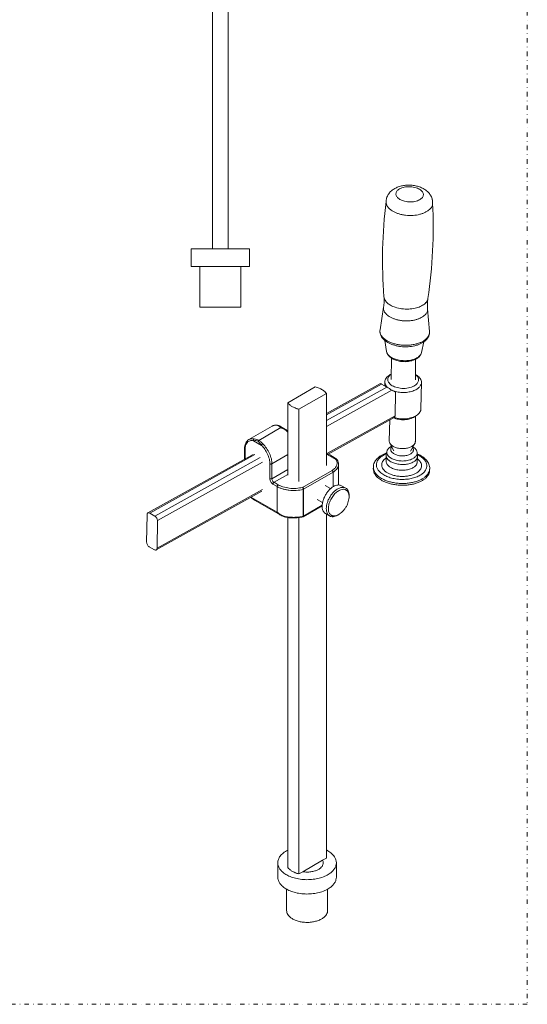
# Model space of a CAD drawing. Header units: millimetres. Extents: x -48 to 1376, y -71 to 1988.
# Tile 3 of 10: x 1029 to 1376, y -71 to 602. Entities that reach past the tile are written whole.
import ezdxf

# ---------------------------------------------------------------- set-up
doc = ezdxf.new("R2010")
doc.units = ezdxf.units.MM
doc.header["$MEASUREMENT"] = 0
doc.linetypes.add('DASHEDDOT', pattern=[9.2, 3, -3, 0.2, -3])
for name, color, linetype, true_color in [('Default', 7, 'Continuous', 0xffffff), ('sichtbar', 7, 'Continuous', 0xffffff), ('Tangente', 7, 'Continuous', 0xffffff)]:
    doc.layers.add(name, color=color, linetype=linetype, true_color=true_color)

msp = doc.modelspace()

# ---------------------------------------------------------------- linework, layer by layer
at = {"layer": 'Default', "color": 7, "linetype": 'DASHEDDOT', "lineweight": 5, "true_color": 0xffffff}
msp.add_line((1375.63, 1987.57), (1375.63, -71.22), dxfattribs=at)
at = {"layer": 'Default', "color": 3, "linetype": 'DASHEDDOT', "lineweight": 5, "true_color": 0x00ff00}
msp.add_line((1375.63, -71.22), (-48.22, -71.22), dxfattribs=at)
at = {"layer": 'sichtbar', "color": 1, "linetype": 'Continuous', "lineweight": 5, "true_color": 0xff0000}
for p, q in [((1160.63, 445.19), (1160.63, 749.19)), ((1171.37, 445.19), (1171.37, 749.19)), ((1146, 445.19), (1146, 433.19)), ((1146, 445.19), (1186, 445.19)), ((1186, 445.19), (1186, 433.19)), ((1146, 433.19), (1186, 433.19)), ((1152, 433.19), (1152, 405.19)), ((1180, 433.19), (1180, 405.19)), ((1152, 405.19), (1180, 405.19)), ((1275.05, 389.85), (1277.47, 405.33)), ((1308.82, 388.64), (1307.51, 404.25)), ((1278.39, 382.49), (1279.49, 375.09)), ((1304.96, 381.54), (1303.33, 374.24)), ((1282.55, 355.91), (1282.95, 370.37)), ((1299.28, 355.66), (1299.31, 369.66)), ((1281.95, 359.16), (1282.66, 359.56)), ((1299.9, 358.89), (1299.29, 359.26)), ((1230.86, 350.74), (1212.1, 339.91)), ((1275.38, 353.14), (1238.44, 332.56)), ((1279.65, 350.69), (1276.12, 352.73)), ((1278.34, 354.26), (1278.31, 351.46)), ((1303.36, 353.88), (1303.01, 335.8)), ((1219.68, 335.52), (1238.44, 346.36)), ((1238.44, 296.96), (1238.44, 346.36)), ((1285.59, 347.09), (1283.16, 348.59)), ((1285.35, 331.12), (1285.59, 347.09)), ((1212.1, 290.51), (1212.1, 339.91)), ((1219.68, 286.13), (1219.68, 335.52)), ((1239.68, 304.82), (1284.8, 329.96)), ((1299.97, 331.28), (1298.48, 330.33)), ((1299.18, 313.58), (1299.22, 330.81)), ((1185.53, 314.81), (1201.44, 324)), ((1210.1, 321.97), (1206.37, 324.12)), ((1281.39, 313.85), (1281.79, 328.28)), ((1212.1, 320.41), (1212.07, 320.44)), ((1281.75, 312.34), (1284.42, 307.17)), ((1298.78, 312.08), (1295.9, 306.89)), ((1188.32, 304.63), (1116.5, 264.61)), ((1182.55, 308.45), (1182.55, 301.41)), ((1244.42, 302.15), (1240.69, 304.31)), ((1279.28, 303.95), (1279.26, 299.96)), ((1279.33, 304.52), (1279.72, 306.7)), ((1300.65, 303.89), (1300.39, 306.09)), ((1300.67, 303.32), (1300.46, 299.33)), ((1246.78, 283.77), (1246.78, 297.83)), ((1270.49, 296.09), (1270.46, 294.85)), ((1308.98, 294.95), (1308.94, 293.71)), ((1241.3, 281.24), (1237.57, 283.4)), ((1248.81, 283.26), (1251.64, 281.62)), ((1122.19, 239.36), (1194.34, 279.55)), ((1253.91, 275.77), (1253.91, 276.59)), ((1207.26, 263.04), (1189.25, 273.43)), ((1235.54, 269.52), (1222.67, 262.09)), ((1235.8, 271.72), (1232.07, 273.87)), ((1115.95, 263.45), (1115.67, 244.6)), ((1121.29, 262.45), (1117.75, 264.49)), ((1237.81, 264.21), (1240.64, 262.58)), ((1238.44, 28.74), (1238.44, 263.85)), ((1246.14, 263.12), (1246.85, 263.53)), ((1123.02, 259.37), (1122.74, 240.52)), ((1212.1, 22.29), (1212.1, 261.51)), ((1219.68, 17.91), (1219.68, 261.45)), ((1120.94, 239.48), (1117.41, 241.52)), ((1222.27, 19.4), (1235.85, 27.24)), ((1235.85, 27.24), (1238.44, 28.74)), ((1205.27, 25.51), (1205.27, 15.71)), ((1245.27, 25.51), (1245.27, 15.71)), ((1219.68, 17.91), (1222.27, 19.4)), ((1211.27, 7.47), (1211.27, -7.15)), ((1239.27, 7.47), (1239.27, -7.15))]:
    msp.add_line(p, q, dxfattribs=at)
for centre, radius, start, end in [((1291.51, 474.84), 13.21, 121.94716, 134.2114), ((1292.46, 473.31), 15.01, 111.94365, 121.94716), ((1294, 469.5), 19.13, 103.08346, 111.94365), ((1294.45, 467.54), 21.14, 95.31922, 103.08346), ((1294.66, 465.28), 23.4, 87.94098, 95.31922), ((1294.66, 465.28), 23.41, 80.56389, 87.94098), ((1295.04, 467.52), 21.14, 72.79999, 80.56389), ((1295.63, 469.44), 19.12, 63.9403, 72.79999), ((1297.43, 473.13), 15.02, 53.94166, 63.9403), ((1298.51, 474.6), 13.2, 41.6731, 53.94166), ((1288.63, 477.15), 9.45, 163.43345, 179.55656), ((1289.22, 476.97), 10.07, 147.81287, 163.43345), ((1289.79, 476.61), 10.75, 134.2114, 147.81287), ((1300.34, 476.23), 10.75, 28.07172, 41.6731), ((1300.94, 476.55), 10.07, 12.45093, 28.07172), ((1301.54, 476.68), 9.46, 356.3302, 12.45093), ((1608.49, 437.65), 331.72, 173.09282, 178.73989), ((1284.09, 477.18), 4.91, 179.55691, 198.6972), ((1285.71, 477.73), 6.63, 198.6972, 215.15163), ((1287.25, 478.81), 8.51, 215.15163, 229.10908), ((1290.81, 482.93), 13.95, 229.10908, 240.00024), ((1302.01, 479.38), 10.03, 304.08055, 313.08141), ((1303.09, 478.22), 8.45, 313.08141, 322.17771), ((1304.78, 476.91), 6.31, 322.17771, 332.70428), ((1305.41, 476.58), 5.59, 332.70428, 344.11302), ((1306.1, 476.39), 4.88, 344.11302, 356.32718), ((979.66, 460.25), 331.72, 357.14421, 2.79129), ((1292.28, 485.46), 16.88, 240.00024, 246.41616), ((1294.19, 489.83), 21.65, 246.41616, 252.08022), ((1294.91, 492.08), 24.01, 252.08022, 257.87172), ((1295.68, 495.67), 27.68, 257.87172, 263.26486), ((1295.85, 497.07), 29.09, 263.26486, 273.40224), ((1296.09, 492.95), 24.96, 273.40224, 284.34916), ((1297, 489.41), 21.31, 284.34916, 290.04496), ((1298.63, 484.93), 16.54, 290.04496, 296.50948), ((1299.69, 482.8), 14.16, 296.50948, 304.08055), ((1607.96, 437.66), 331.19, 178.73989, 184.3915), ((980.2, 460.22), 331.19, 351.4926, 357.14421), ((1247.7, 409.99), 30.13, 357.74145, 4.39368), ((1337.54, 406.77), 30.13, 171.49042, 178.14264), ((1247.73, 409.99), 30.11, 351.08651, 357.74145), ((1337.51, 406.77), 30.11, 178.14264, 184.79759), ((1281.46, 388.85), 6.49, 171.08672, 192.702), ((1282.7, 389.13), 7.77, 192.702, 212.44204), ((1284.19, 390.08), 9.53, 212.44204, 227.7568), ((1299.63, 389.61), 9.65, 313.56254, 325.02268), ((1301.41, 388.37), 7.48, 325.02268, 338.0455), ((1301.96, 388.15), 6.89, 338.0455, 351.24428), ((1302.3, 388.09), 6.54, 351.24428, 4.79699), ((1287.77, 394.02), 14.86, 227.7568, 240.00919), ((1289.29, 396.65), 17.89, 240.00914, 246.47207), ((1291.09, 400.77), 22.39, 246.47207, 252.24859), ((1291.75, 402.86), 24.58, 252.24859, 257.78246), ((1292.46, 406.11), 27.91, 257.78246, 262.97538), ((1292.63, 407.48), 29.29, 262.97538, 273.02507), ((1292.82, 403.9), 25.71, 273.02507, 283.75372), ((1293.62, 400.62), 22.33, 283.75372, 289.54357), ((1295.14, 396.35), 17.8, 289.54357, 296.02954), ((1296.19, 394.2), 15.41, 296.02954, 304.12276), ((1298.47, 390.83), 11.33, 304.12276, 313.56254), ((1284.74, 375.88), 5.31, 188.49677, 204.4859), ((1285.9, 376.41), 6.59, 204.4859, 218.83407), ((1286.82, 377.14), 7.76, 218.83407, 230.31273), ((1288.79, 379.52), 10.85, 230.31273, 240.0175), ((1294.45, 379.12), 10.65, 291.19152, 304.84373), ((1295.53, 377.57), 8.75, 304.84373, 313.53123), ((1296.88, 376.15), 6.8, 313.53123, 323.3928), ((1297.43, 375.73), 6.1, 323.3928, 334.96066), ((1298.17, 375.39), 5.29, 334.96066, 347.3874), ((1290.06, 381.73), 13.4, 240.02209, 251.7097), ((1291.7, 386.69), 18.63, 251.7097, 261.61791), ((1291.92, 388.15), 20.11, 261.61791, 270.75781), ((1291.93, 386.91), 18.86, 270.75781, 280.19467), ((1292.37, 384.47), 16.38, 280.19467, 291.19152), ((1283.42, 353.86), 5.13, 145.33345, 161.31676), ((1284.46, 353.14), 6.41, 130.85082, 145.33345), ((1287.01, 350.19), 10.3, 119.44072, 130.85082), ((1284.32, 355.69), 3.96, 150.41687, 166.72712), ((1285.03, 355.28), 4.78, 136.4374, 150.41687), ((1286.85, 353.55), 7.29, 125.12672, 136.4374), ((1294.92, 353.53), 7.16, 41.55842, 52.38184), ((1294.56, 350.07), 10.31, 47.47435, 58.84218), ((1296.69, 355.1), 4.8, 28.32831, 41.55842), ((1297.37, 355.47), 4.02, 13.20813, 28.32831), ((1297.19, 352.94), 6.42, 33.0568, 47.47435), ((1226.12, 331.4), 19.91, 68.14182, 76.24256), ((1275.39, 353.12), 0.019, 61.19646, 118.34539), ((1256.22, 318.26), 39.81, 60.00024, 61.19646), ((1282.37, 354.22), 4.03, 161.31676, 179.3639), ((1282.37, 354.22), 4.03, 179.3639, 194.46116), ((1283.14, 354.41), 4.82, 194.46116, 208.26616), ((1283.87, 354.81), 5.66, 208.26616, 220.27568), ((1285.73, 356.38), 8.1, 220.27568, 230.30877), ((1212.16, 233.78), 134.99, 59.1339, 60.00024), ((1283.72, 355.83), 3.35, 166.72712, 184.4802), ((1283.86, 355.84), 3.49, 184.4802, 201.77229), ((1284.95, 356.27), 4.66, 201.77229, 216.71206), ((1285.88, 356.97), 5.82, 216.71206, 229.64393), ((1287.98, 359.44), 9.07, 229.64393, 240.00024), ((1288.99, 361.18), 11.08, 240.00024, 248.52914), ((1290.42, 364.81), 14.98, 248.52914, 255.86298), ((1290.84, 366.51), 16.73, 255.86298, 263.29477), ((1291.39, 365.66), 15.87, 277.42866, 285.05121), ((1291.9, 363.73), 13.88, 285.05121, 293.20086), ((1293.55, 359.9), 9.71, 293.20086, 302.94948), ((1294.55, 358.35), 7.86, 302.94948, 313.11678), ((1296.33, 356.45), 5.26, 313.11678, 325.56233), ((1296, 356.2), 8.1, 300.82639, 317.2236), ((1297.1, 355.93), 4.33, 325.56233, 340.19528), ((1297.95, 355.62), 3.42, 340.19528, 356.67037), ((1298.01, 355.62), 3.36, 356.67037, 13.20813), ((1297.62, 354.7), 5.89, 317.2236, 336.11049), ((1298.26, 353.64), 5.14, 17.0298, 33.0568), ((1299.3, 353.96), 4.06, 336.11049, 358.919), ((1299.32, 353.96), 4.03, 358.919, 17.0298), ((1228.2, 336.57), 14.33, 58.59124, 68.14182), ((1229.56, 338.81), 11.71, 48.56285, 58.59124), ((1232.13, 341.72), 7.83, 36.29029, 48.56285), ((1212.12, 233.71), 135.07, 58.26783, 59.1339), ((1289.93, 363.59), 16.48, 246.20983, 257.69403), ((1291.06, 368.77), 21.78, 257.69403, 267.67984), ((1291.06, 368.35), 18.58, 263.29477, 270.3461), ((1291.08, 369.19), 22.2, 267.67984, 277.56078), ((1291.06, 368.15), 18.38, 270.3461, 277.42866), ((1291.63, 365.03), 18, 277.56078, 288.53565), ((1292.78, 361.59), 14.38, 288.53565, 300.82639), ((1218.41, 344.54), 7.83, 216.29812, 228.56958), ((1220.98, 347.45), 11.71, 228.56958, 238.59705), ((1222.34, 349.69), 14.34, 238.59705, 248.1464), ((1224.42, 354.87), 19.91, 248.1464, 256.24635), ((1290.47, 348.19), 19.23, 252.32143, 264.33989), ((1284.36, 330.74), 0.894, 299.12608, 334.6573), ((1283.5, 331.15), 1.85, 334.6573, 359.14145), ((1291.52, 346.45), 17.44, 281.34914, 287.64989), ((1292.13, 344.54), 15.43, 287.64989, 294.61952), ((1293.25, 338.46), 9.67, 293.807, 302.74712), ((1293.83, 340.83), 11.35, 294.61952, 302.74712), ((1294.92, 339.13), 9.33, 302.74712, 313.40904), ((1297.13, 336.8), 6.12, 313.40904, 326.58385), ((1298.05, 336.19), 5.02, 326.58385, 341.84424), ((1299, 335.88), 4.01, 341.84424, 358.919), ((1203.95, 319.66), 5.01, 102.05311, 119.99681), ((1204.18, 318.6), 6.09, 85.78867, 102.05311), ((1204.35, 320.9), 3.79, 72.36782, 85.78729), ((1204.14, 320.27), 4.45, 59.99437, 72.36782), ((1289.52, 341.7), 13.18, 246.23765, 253.49689), ((1290.47, 344.9), 16.52, 253.49689, 259.97995), ((1290.69, 346.14), 17.78, 259.97995, 266.70704), ((1290.76, 351.02), 22.08, 264.33989, 275.55408), ((1290.73, 346.89), 18.53, 266.70704, 273.29681), ((1290.77, 346.27), 17.91, 273.29681, 279.51381), ((1290.9, 349.56), 20.61, 275.55408, 281.34914), ((1291.2, 343.7), 15.31, 279.51381, 286.23878), ((1291.71, 341.96), 13.49, 286.23878, 293.807), ((1205.08, 313.27), 10.05, 52.21756, 60.01075), ((1206.99, 315.73), 6.93, 42.83359, 52.21756), ((1193.67, 308.45), 11.12, 168.93224, 180.00329), ((1190.15, 309.14), 7.53, 155.47202, 168.93224), ((1188.93, 309.69), 6.19, 138.69131, 155.47202), ((1188.03, 310.48), 5, 119.99942, 138.69131), ((1284.25, 313.77), 2.86, 178.41443, 193.45944), ((1284.75, 313.89), 3.38, 193.45944, 207.29792), ((1286.92, 302.34), 8.88, 117.36035, 127.612), ((1285.53, 314.29), 4.25, 207.29792, 228.73388), ((1285.67, 307.7), 3.41, 140.74091, 152.84901), ((1288.19, 317.32), 8.28, 228.73388, 244.05273), ((1289.5, 320), 11.27, 244.05273, 257.33821), ((1291.14, 320.37), 11.68, 279.84785, 292.87611), ((1292.33, 317.54), 8.61, 292.87611, 308.61866), ((1292.94, 302.15), 8.89, 49.35932, 59.14705), ((1295.03, 314.16), 4.29, 308.61866, 330.98497), ((1295.82, 313.72), 3.38, 330.98497, 344.82345), ((1296.32, 313.59), 2.86, 344.82345, 359.86847), ((1236.81, 298.38), 7.05, 67.54329, 76.56919), ((1235.65, 295.58), 10.08, 59.9977, 67.54329), ((1282.38, 292.67), 12.99, 120.81083, 135.45046), ((1286.43, 285.88), 20.91, 109.28241, 120.81083), ((1282.6, 303.93), 3.32, 174.74223, 179.65971), ((1282.63, 303.93), 3.35, 179.65971, 198.41246), ((1282.65, 303.93), 3.36, 169.86053, 174.74223), ((1283.68, 304.28), 4.45, 198.41246, 214.66345), ((1282.85, 306.14), 3.17, 169.86053, 191.42034), ((1283.07, 306.11), 3.4, 154.10172, 169.86053), ((1283.59, 306.29), 3.93, 191.42034, 210.77245), ((1284.1, 305.61), 4.54, 140.48149, 154.10172), ((1284.6, 306.89), 5.1, 210.77245, 227.40372), ((1284.95, 304.91), 5.64, 127.612, 140.48149), ((1287.15, 309.67), 8.87, 227.40372, 240.00024), ((1284.78, 308.11), 2.42, 166.72589, 181.03759), ((1284.85, 308.11), 2.5, 181.03759, 195.12185), ((1284.95, 308.07), 2.6, 152.84901, 166.72589), ((1285.11, 308.18), 2.77, 195.12185, 208.44004), ((1285.98, 308.65), 3.76, 208.44004, 219.86188), ((1286.62, 309.19), 4.59, 219.86188, 230.95382), ((1288.07, 310.97), 6.89, 230.95382, 240.00024), ((1288.77, 312.18), 8.28, 240.00024, 247.75289), ((1289.81, 314.73), 11.04, 247.75289, 254.4681), ((1290.15, 315.97), 12.33, 254.4681, 261.39684), ((1290.44, 324.23), 15.6, 257.33821, 268.62393), ((1290.39, 317.52), 13.9, 261.39684, 267.92167), ((1290.39, 317.57), 13.94, 267.92167, 273.88713), ((1290.45, 324.35), 15.72, 268.62393, 279.84785), ((1290.47, 316.38), 12.75, 273.88713, 280.12597), ((1290.68, 315.23), 11.58, 280.12597, 287.25454), ((1291.55, 312.41), 8.63, 287.25454, 295.51414), ((1292.17, 311.11), 7.19, 295.51414, 303.87521), ((1293.44, 309.22), 4.91, 303.87521, 313.99482), ((1294.08, 308.56), 3.99, 313.99482, 326.22182), ((1294.54, 307.45), 3.38, 23.1811, 35.39118), ((1295.06, 307.9), 2.81, 326.22182, 340.80467), ((1295.27, 307.77), 2.59, 9.21612, 23.1811), ((1295.34, 307.8), 2.51, 340.80467, 354.8679), ((1295.44, 307.79), 2.42, 354.8679, 9.21612), ((1294.72, 307.32), 6.21, 300.55847, 319.2846), ((1294.98, 304.52), 5.77, 37.19446, 49.35932), ((1295.8, 306.39), 4.79, 319.2846, 329.51135), ((1295.89, 305.21), 4.63, 23.14184, 37.19446), ((1296.74, 305.83), 3.69, 329.51135, 341.16244), ((1297.01, 305.69), 3.4, 6.73445, 23.14184), ((1297.04, 305.73), 3.37, 341.16244, 353.79635), ((1297.2, 305.71), 3.22, 353.79635, 6.73445), ((1292.46, 285.69), 20.91, 55.78365, 67.31202), ((1297.34, 303.49), 3.33, 344.20246, 356.93527), ((1297.31, 303.49), 3.36, 1.85275, 6.73445), ((1297.36, 303.49), 3.32, 356.93527, 1.85275), ((1296.91, 292.24), 12.99, 41.14314, 55.78365), ((1242.2, 298.31), 4.44, 47.63263, 60.01511), ((1242.62, 298.77), 3.82, 34.27719, 47.63263), ((1240.73, 297.49), 6.09, 17.94725, 34.21174), ((1241.76, 297.83), 5.01, 0.00004, 17.94725), ((1277.86, 295.87), 7.37, 166.33436, 178.27568), ((1278.47, 295.73), 7.99, 154.86751, 166.33436), ((1279.12, 295.42), 8.72, 144.64469, 154.86751), ((1280.8, 294.23), 10.77, 135.45046, 144.64469), ((1284.68, 304.98), 5.68, 214.66345, 228.89385), ((1287.07, 307.71), 9.3, 228.89385, 240.00024), ((1288.51, 310.21), 12.19, 240.00024, 252.7693), ((1288.68, 312.33), 11.94, 240.00024, 253.49133), ((1290.25, 315.81), 18.06, 252.7693, 263.25598), ((1290.35, 317.96), 17.82, 253.49133, 264.52572), ((1290.41, 317.13), 19.38, 263.25598, 273.37588), ((1290.45, 319), 18.86, 264.52572, 275.24707), ((1290.55, 314.62), 16.87, 273.37588, 284.22668), ((1290.77, 315.59), 15.44, 275.24707, 287.10192), ((1291.33, 311.55), 13.7, 284.22668, 296.25993), ((1291.78, 312.28), 11.98, 287.10192, 300.55847), ((1294.02, 306.11), 7.63, 296.25993, 312.4082), ((1295.19, 304.82), 5.9, 312.4082, 321.63084), ((1296.39, 303.87), 4.37, 321.63084, 332.35102), ((1296.85, 303.63), 3.85, 332.35102, 344.20246), ((1298.58, 293.7), 10.77, 31.94883, 41.14314), ((1300.32, 294.79), 8.72, 21.72587, 31.94883), ((1300.99, 295.05), 8, 10.25978, 21.72587), ((1301.63, 295.17), 7.35, 358.29789, 10.25978), ((1276.45, 294.67), 5.99, 178.29749, 197.28942), ((1278.23, 295.23), 7.87, 197.28942, 213.84657), ((1280.05, 296.44), 10.05, 213.84657, 228.57768), ((1299.44, 295.93), 10.1, 314.16241, 323.75514), ((1301.52, 294.4), 7.52, 323.75514, 334.87275), ((1302.25, 294.06), 6.71, 334.87275, 346.24238), ((1302.97, 293.88), 5.97, 346.24238, 358.29749), ((1248.33, 273.95), 10.1, 115.52728, 125.64644), ((1247.48, 275.74), 8.12, 104.22579, 115.52728), ((1246.79, 278.45), 5.32, 90.24839, 104.22579), ((1246.79, 279.34), 4.43, 75.84126, 90.24839), ((1246.97, 280.08), 3.67, 60.00024, 75.84126), ((1284.43, 301.41), 16.68, 228.57768, 240.00024), ((1286.25, 304.56), 20.31, 240.00024, 246.74722), ((1288.6, 310.03), 26.26, 246.74722, 252.68055), ((1289.43, 312.7), 29.06, 252.68055, 258.32055), ((1290.28, 316.81), 33.25, 258.32055, 263.5923), ((1290.4, 317.91), 34.37, 263.5923, 268.77599), ((1290.4, 317.68), 34.14, 268.77599, 273.97711), ((1290.49, 316.36), 32.81, 273.97711, 279.27827), ((1291.22, 311.93), 28.32, 279.27827, 284.98471), ((1291.96, 309.16), 25.45, 284.98471, 290.99739), ((1294.08, 303.62), 19.52, 290.99739, 297.86394), ((1295.41, 301.12), 16.69, 297.86394, 305.33635), ((1298.14, 297.27), 11.97, 305.33635, 314.16241), ((1254.33, 267.37), 19.08, 149.50962, 156.9673), ((1254.26, 267.41), 18.99, 142.07768, 149.50962), ((1252.3, 268.94), 16.51, 134.10497, 142.07768), ((1257.16, 265.74), 19.07, 143.00607, 150.42286), ((1250.86, 270.42), 14.44, 125.64644, 134.10497), ((1256.83, 265.93), 17.3, 138.90129, 150.08688), ((1255.38, 267.08), 16.84, 135.11235, 143.00607), ((1253.95, 268.5), 14.83, 126.70751, 135.11235), ((1253.55, 268.79), 12.95, 125.96507, 138.90129), ((1251.33, 272.01), 10.45, 116.69029, 126.70751), ((1251.62, 271.44), 9.66, 110.32222, 125.96507), ((1250.42, 273.84), 8.4, 105.45746, 116.69029), ((1249.63, 276.68), 5.46, 91.5127, 105.45746), ((1249.99, 275.85), 4.96, 88.42956, 110.32222), ((1249.61, 277.63), 4.51, 76.56828, 91.5127), ((1250.02, 276.82), 4, 77.25592, 88.42956), ((1249.8, 278.44), 3.67, 60.00024, 76.56828), ((1250.15, 277.4), 3.41, 65.14776, 77.25592), ((1250.18, 277.48), 3.31, 51.81147, 65.14776), ((1249.8, 278.44), 3.68, 42.08792, 60.00024), ((1250, 277.25), 3.61, 39.03224, 51.81147), ((1249.07, 277.78), 4.66, 26.18673, 42.08792), ((1249.48, 276.82), 4.29, 16.47605, 39.03224), ((1248.05, 277.28), 5.79, 11.56168, 26.18673), ((1245.93, 275.77), 7.98, 0, 16.47605), ((1244.67, 276.59), 9.25, 0, 11.56168), ((1200.95, 287.21), 18.33, 220.04107, 221.06734), ((1200.64, 286.94), 17.92, 221.06734, 222.10527), ((1192.16, 279.29), 6.5, 222.15658, 231.90208), ((1193.94, 281.55), 9.37, 231.90208, 240.01564), ((1245.96, 269.28), 10.42, 173.34526, 183.41339), ((1250.33, 268.77), 14.82, 164.90547, 173.34526), ((1252.28, 268.24), 16.84, 156.9673, 164.90547), ((1252.8, 267.21), 14.46, 165.83817, 174.34609), ((1254.81, 266.71), 16.53, 157.86164, 165.83817), ((1257.09, 265.77), 19, 150.42286, 157.86164), ((1252.32, 267.42), 12.54, 161.78626, 175.52262), ((1256.8, 265.94), 17.27, 150.08688, 161.78626), ((1236.83, 277.47), 17.34, 329.6026, 336.41662), ((1238.42, 276.78), 15.61, 336.41662, 343.599), ((1239.94, 276.33), 14.01, 343.599, 351.1802), ((1243.55, 275.77), 10.36, 351.1802, 0), ((1117.8, 263.42), 1.85, 154.6573, 179.14145), ((1116.94, 263.83), 0.894, 119.12608, 154.6573), ((1116.94, 263.83), 0.892, 84.27322, 119.12608), ((1116.85, 262.92), 1.81, 60.00024, 84.27322), ((1213.23, 273.37), 11.94, 239.98727, 247.05194), ((1243.92, 269.16), 8.38, 183.41339, 194.60765), ((1241.09, 268.42), 5.46, 194.60765, 208.48975), ((1240.26, 267.97), 4.51, 208.48975, 223.43333), ((1239.65, 267.39), 3.67, 223.43333, 240.00024), ((1248.45, 267.64), 10.09, 174.34609, 184.53559), ((1246.47, 267.49), 8.1, 184.53559, 195.82911), ((1243.78, 266.72), 5.31, 195.82911, 209.79114), ((1243.02, 266.29), 4.43, 209.79114, 224.18155), ((1249.06, 267.67), 9.28, 175.52262, 190.66306), ((1242.48, 265.76), 3.67, 224.18155, 240.00024), ((1244.78, 266.87), 4.92, 190.66306, 211.50583), ((1243.97, 266.37), 3.98, 211.50583, 223.65665), ((1242.48, 265.76), 3.68, 240.00024, 258.20028), ((1243.54, 265.96), 3.37, 223.65665, 236.85408), ((1243.51, 265.91), 3.32, 236.85408, 249.10732), ((1243.61, 266.19), 3.62, 249.10732, 260.83669), ((1243.72, 266.84), 4.28, 260.83669, 283.47526), ((1241.51, 271.15), 9.26, 288.63112, 300.00048), ((1242.86, 270.44), 7.98, 283.47526, 300.00048), ((1241.69, 272.45), 10.3, 300.00048, 308.33889), ((1239.55, 275.17), 13.76, 308.33889, 315.55219), ((1238.41, 276.28), 15.36, 315.55219, 322.78429), ((1236.88, 277.45), 17.28, 322.78429, 329.6026), ((1119.89, 260.03), 2.8, 43.26731, 60.00024), ((1118.85, 259.05), 4.22, 29.66992, 43.26731), ((1118.82, 259.03), 4.26, 15.91722, 29.66992), ((1120.15, 259.41), 2.87, 359.14145, 15.91722), ((1211.79, 269.96), 8.23, 247.05194, 255.56131), ((1215.74, 285.38), 24.15, 255.61788, 263.02493), ((1216.08, 288.17), 26.96, 263.02493, 270.03482), ((1216.08, 288.17), 26.95, 270.03482, 277.01051), ((1216.42, 285.38), 24.15, 277.01051, 284.3808), ((1222.17, 262.96), 1, 284.3902, 299.99857), ((1242.69, 266.75), 4.69, 258.20028, 274.30002), ((1242.6, 267.9), 5.84, 274.30002, 288.63112), ((1118.54, 244.56), 2.87, 179.14145, 195.91722), ((1119.88, 244.94), 4.26, 195.91722, 209.66992), ((1119.84, 244.92), 4.22, 209.66992, 223.26731), ((1118.8, 243.94), 2.8, 223.26731, 240.00024), ((1121.85, 241.05), 1.81, 240.00024, 264.27322), ((1121.76, 240.13), 0.892, 264.27322, 299.12608), ((1121.75, 240.14), 0.894, 299.12608, 334.6573), ((1120.89, 240.55), 1.85, 334.6573, 359.14145), ((1220.44, 17.69), 18.49, 116.81318, 128.55152), ((1229.23, 15.96), 20.44, 61.61812, 63.18504), ((1229.83, 17.08), 19.17, 60.00024, 61.61812), ((1231, 19.11), 16.82, 48.47173, 60.00024), ((1211.96, 25.51), 6.69, 160.55154, 180), ((1213.96, 24.81), 8.81, 143.61585, 160.55154), ((1215.93, 23.36), 11.25, 128.55152, 143.61585), ((1232.06, 25.38), 4.22, 13.51528, 26.11228), ((1235.16, 23.81), 10.55, 33.89741, 48.47173), ((1236.88, 24.96), 8.48, 17.96189, 33.89741), ((1238.58, 25.51), 6.69, 0, 17.96189), ((1211.95, 25.51), 6.68, 180, 196.48078), ((1213.39, 25.94), 8.18, 196.48078, 211.36142), ((1214.83, 26.82), 9.87, 211.36142, 224.87281), ((1218.41, 26.92), 7.83, 216.29812, 228.56958), ((1220.98, 29.83), 11.71, 228.56958, 238.59705), ((1226.79, 32.07), 12.7, 286.75516, 296.90576), ((1227.95, 29.76), 10.12, 296.90576, 308.91018), ((1230.48, 26.64), 6.1, 308.91018, 324.3931), ((1231.55, 25.87), 4.78, 324.3931, 341.01997), ((1232.59, 25.51), 3.68, 341.01997, 360), ((1232.6, 25.51), 3.67, 360, 13.51528), ((1235.54, 26.94), 10.07, 314.25216, 327.69284), ((1237.05, 25.98), 8.29, 327.69284, 342.97083), ((1238.59, 25.51), 6.68, 342.97083, 0), ((1211.95, 15.71), 6.68, 180, 196.48078), ((1213.39, 16.14), 8.18, 196.48078, 211.36142), ((1218.43, 30.4), 14.95, 224.87281, 235.84183), ((1220.42, 33.33), 18.49, 235.84183, 245.70156), ((1223.6, 40.37), 26.22, 245.70156, 253.9783), ((1222.34, 32.07), 14.34, 238.59705, 248.1464), ((1224.64, 43.99), 29.98, 253.9783, 262.08707), ((1224.42, 37.25), 19.91, 248.1464, 256.24635), ((1225.27, 48.53), 34.57, 262.08707, 269.63774), ((1225.26, 37.67), 18.51, 260.72079, 269.41278), ((1225.27, 48.65), 34.68, 269.63774, 276.85613), ((1225.26, 37.9), 18.74, 269.41278, 278.05148), ((1225.47, 36.44), 17.26, 278.05148, 286.75516), ((1225.73, 44.79), 30.8, 276.85613, 284.51693), ((1226.64, 41.31), 27.2, 284.51693, 293.09829), ((1229.84, 33.8), 19.03, 293.09829, 303.36106), ((1231.89, 30.69), 15.32, 303.36106, 314.25216), ((1237.05, 16.19), 8.29, 327.69284, 342.97083), ((1238.59, 15.71), 6.68, 342.97083, 0), ((1214.83, 17.02), 9.87, 211.36142, 224.87281), ((1218.43, 20.6), 14.95, 224.87281, 235.84183), ((1220.42, 23.53), 18.49, 235.84183, 245.70156), ((1229.84, 24), 19.03, 293.09829, 303.36106), ((1231.89, 20.89), 15.32, 303.36106, 314.25216), ((1235.54, 17.14), 10.07, 314.25216, 327.69284), ((1223.6, 30.58), 26.22, 245.70156, 253.9783), ((1224.64, 34.19), 29.98, 253.9783, 262.08707), ((1225.27, 38.74), 34.57, 262.08707, 269.63774), ((1225.27, 38.85), 34.68, 269.63774, 276.85613), ((1225.73, 34.99), 30.8, 276.85613, 284.51693), ((1226.64, 31.51), 27.2, 284.51693, 293.09829), ((1215.95, -7.15), 4.68, 180, 195.95384), ((1216.89, -6.88), 5.66, 195.95384, 210.44524), ((1217.87, -6.3), 6.8, 210.44524, 224.39831), ((1220.43, -3.79), 10.38, 224.39831, 235.67698), ((1221.86, -1.7), 12.92, 235.67698, 245.78337), ((1228.47, -1.34), 13.34, 293.20476, 303.2474), ((1229.89, -3.52), 10.73, 303.2474, 314.40826), ((1232.51, -6.19), 6.99, 314.40826, 328.25065), ((1233.56, -6.84), 5.76, 328.25065, 343.29483), ((1234.59, -7.15), 4.68, 343.29483, 0), ((1224.13, 3.35), 18.45, 245.78337, 254.23505), ((1224.84, 5.86), 21.06, 254.23505, 262.14445), ((1225.27, 8.95), 24.18, 262.14445, 269.52506), ((1225.27, 9.06), 24.29, 269.52506, 276.91831), ((1225.61, 6.27), 21.48, 276.91831, 284.78035), ((1226.26, 3.81), 18.94, 284.78035, 293.20476)]:
    msp.add_arc(centre, radius, start, end, dxfattribs=at)
at = {"layer": 'Tangente', "color": 6, "linetype": 'Continuous', "lineweight": 5, "true_color": 0xff00ff}
for p, q in [((1276.12, 352.73), (1238.44, 331.74)), ((1279.65, 350.69), (1238.44, 327.73)), ((1283.16, 348.59), (1238.44, 323.68)), ((1238.75, 305.16), (1285.35, 331.12)), ((1192.2, 314.26), (1207.26, 322.95)), ((1207.26, 322.95), (1207.27, 322.96)), ((1194.07, 310.84), (1188.59, 314)), ((1189.56, 304.5), (1117.75, 264.49)), ((1182.84, 308.04), (1182.84, 301.58)), ((1201.23, 298.24), (1212.1, 304.52)), ((1244.95, 301.17), (1238.44, 304.93)), ((1193.1, 302.46), (1121.29, 262.45)), ((1194.86, 299.4), (1123.02, 259.37)), ((1199.81, 288.02), (1199.81, 298.24)), ((1201.23, 288.02), (1201.23, 298.24)), ((1201.23, 288.02), (1212.1, 294.29)), ((1202.64, 285.57), (1212.1, 291.03)), ((1242.26, 293.74), (1222.17, 282.14)), ((1242.96, 292.52), (1222.88, 280.92)), ((1242.96, 282.5), (1242.96, 292.52)), ((1204.76, 282.71), (1201.94, 284.34)), ((1205.47, 283.93), (1202.64, 285.57)), ((1204.76, 282.71), (1204.76, 265.16)), ((1122.74, 240.52), (1194.86, 280.71)), ((1222.58, 280.8), (1222.58, 262.43)), ((1222.88, 280.92), (1222.88, 262.55)), ((1187.09, 275.52), (1187.38, 275.19)), ((1204.76, 265.16), (1187.38, 275.19)), ((1235.55, 269.87), (1222.88, 262.55))]:
    msp.add_line(p, q, dxfattribs=at)
for centre, radius, start, end in [((1289.72, 482.29), 3.89, 137.23388, 151.69408), ((1291.26, 480.86), 5.99, 125.59108, 137.23388), ((1292.22, 479.52), 7.64, 114.58831, 125.59108), ((1293.91, 475.83), 11.7, 105.70134, 114.58831), ((1294.46, 473.88), 13.73, 98.05314, 105.70134), ((1294.85, 471.1), 16.54, 91.08538, 98.05314), ((1294.86, 470.57), 17.06, 83.72617, 91.08538), ((1295.02, 471.97), 15.66, 76.04331, 83.72617), ((1295.42, 473.6), 13.98, 68.45667, 76.04331), ((1296.85, 477.2), 10.1, 59.52838, 68.45667), ((1297.85, 478.91), 8.12, 48.97129, 59.52838), ((1299.87, 481.23), 5.04, 35.56039, 48.97129), ((1288.75, 482.68), 2.84, 168.59573, 186.66986), ((1288.94, 482.7), 3.03, 186.66986, 202.88596), ((1289.15, 482.6), 3.24, 151.69408, 168.59573), ((1289.95, 483.12), 4.13, 202.88596, 216.77285), ((1290.8, 483.76), 5.19, 216.77285, 229.74165), ((1292.8, 486.12), 8.27, 229.74165, 240.00024), ((1293.78, 487.83), 10.25, 240.00024, 248.86743), ((1295.18, 491.43), 14.12, 248.86743, 256.42088), ((1296.57, 489.33), 11.98, 284.97711, 293.75787), ((1298.22, 485.58), 7.88, 293.75787, 304.58845), ((1299.18, 484.19), 6.19, 304.58845, 316.04783), ((1300.75, 482.67), 4, 316.04783, 330.31649), ((1300.71, 481.83), 4.01, 21.47615, 35.56039), ((1301.36, 482.33), 3.31, 330.31649, 347.05526), ((1301.66, 482.2), 2.99, 5.14869, 21.47615), ((1301.82, 482.22), 2.83, 347.05526, 5.14869), ((1295.55, 492.97), 15.7, 256.42088, 263.58193), ((1295.7, 494.32), 17.06, 263.58193, 270.45184), ((1295.71, 493.91), 16.65, 270.45184, 277.39676), ((1296.05, 491.26), 13.98, 277.39676, 284.97711), ((1282.52, 412.67), 4.78, 184.39138, 201.93006), ((1284.18, 413.34), 6.58, 201.93006, 216.8717), ((1303.06, 411.92), 4.73, 339.60497, 351.49272), ((1281.96, 404.62), 4.54, 171.08903, 191.97191), ((1285.59, 414.39), 8.34, 216.8717, 229.78049), ((1288.78, 418.17), 13.28, 229.78049, 240.00024), ((1290.73, 421.55), 17.18, 240.00024, 252.22138), ((1293.21, 429.29), 25.31, 252.22138, 262.28501), ((1293.49, 431.34), 27.39, 262.28501, 272.34807), ((1293.62, 428.18), 24.22, 272.34807, 283.05119), ((1294.36, 425.01), 20.96, 283.05119, 288.35277), ((1295.7, 420.96), 16.7, 288.35277, 294.29309), ((1296.61, 418.95), 14.49, 294.29309, 301.23579), ((1298.68, 415.53), 10.49, 301.23579, 309.39708), ((1299.73, 414.26), 8.84, 309.39708, 318.29133), ((1301.52, 412.66), 6.45, 318.29133, 328.71136), ((1302.21, 412.24), 5.63, 328.71136, 339.60497), ((1302.95, 403.87), 4.58, 351.63929, 4.79507), ((1283.07, 404.86), 5.67, 191.97191, 210.62787), ((1284.53, 405.72), 7.37, 210.62787, 227.38375), ((1288.31, 409.84), 12.96, 227.38375, 240.00024), ((1289.84, 412.48), 16.01, 240.00024, 246.58783), ((1291.68, 416.74), 20.65, 246.58783, 252.38739), ((1294.52, 415.41), 19.36, 285.64519, 291.6207), ((1296.22, 411.12), 14.75, 291.6207, 298.46742), ((1297.29, 409.15), 12.51, 298.46742, 306.53039), ((1299.53, 406.13), 8.74, 306.53039, 316.17953), ((1300.57, 405.13), 7.3, 316.17953, 326.71174), ((1302.13, 404.11), 5.44, 326.71174, 338.92251), ((1302.63, 403.91), 4.9, 338.92251, 351.63929), ((1292.37, 418.91), 22.93, 252.38739, 258.31386), ((1293.07, 422.29), 26.38, 258.31386, 263.83821), ((1293.15, 423.09), 27.18, 263.83821, 268.88964), ((1293.15, 422.73), 26.82, 268.88964, 273.97472), ((1293.23, 421.59), 25.68, 273.97472, 279.56672), ((1293.88, 417.7), 21.74, 279.56672, 285.64519), ((1280.08, 389.06), 5.1, 171.08903, 192.5793), ((1281.42, 389.36), 6.47, 192.5793, 211.63249), ((1283.1, 390.4), 8.45, 211.63249, 227.76227), ((1287.26, 394.98), 14.63, 227.76227, 240.00024), ((1300.11, 390.48), 9.45, 307.75787, 317.69552), ((1301.22, 389.46), 7.95, 317.69552, 327.78834), ((1302.82, 388.46), 6.05, 327.78834, 339.35495), ((1303.35, 388.26), 5.49, 339.35495, 351.87045), ((1303.69, 388.21), 5.15, 351.87045, 4.79507), ((1288.96, 397.91), 18.02, 240.00024, 246.68611), ((1291.05, 402.78), 23.32, 246.68611, 252.563), ((1291.83, 405.24), 25.9, 252.563, 258.53703), ((1292.59, 409.02), 29.75, 258.53703, 264.1102), ((1292.68, 409.87), 30.61, 264.1102, 269.2366), ((1292.67, 409.31), 30.05, 269.2366, 274.41043), ((1292.78, 407.93), 28.66, 274.41043, 280.08139), ((1293.59, 403.39), 24.06, 280.08139, 286.27172), ((1294.35, 400.77), 21.32, 286.27172, 292.4066), ((1296.35, 395.92), 16.09, 292.4066, 299.47132), ((1297.58, 393.74), 13.58, 299.47132, 307.75787), ((1283.39, 375.67), 3.95, 188.43453, 204.67694), ((1284.79, 376.31), 5.49, 204.67694, 218.44119), ((1285.88, 377.18), 6.88, 218.44119, 230.40144), ((1288.29, 380.1), 10.66, 230.40144, 240.00024), ((1289.8, 382.71), 13.68, 240.00024, 252.05631), ((1295.29, 379.11), 9.83, 292.48366, 306.69484), ((1296.57, 377.4), 7.69, 306.69484, 314.7735), ((1298.02, 375.94), 5.64, 314.7735, 324.20884), ((1298.65, 375.49), 4.86, 324.20884, 335.18816), ((1299.52, 375.08), 3.9, 335.18816, 347.44957), ((1291.78, 388.81), 20.1, 252.05631, 261.996), ((1292.01, 390.47), 21.77, 261.996, 271.54665), ((1292.06, 388.49), 19.79, 271.54665, 281.56575), ((1292.7, 385.39), 16.63, 281.56575, 292.48366), ((1203.62, 320.23), 4.35, 101.86552, 119.99976), ((1203.86, 319.07), 5.53, 85.80247, 101.86552), ((1204.6, 324.01), 0.67, 103.52941, 119.99976), ((1204.01, 321.34), 3.26, 71.58857, 85.52644), ((1204.58, 324.1), 0.579, 85.7978, 103.52941), ((1203.74, 320.53), 4.12, 59.19741, 71.58857), ((1203.24, 319.68), 5.1, 54.69885, 59.19741), ((1202.2, 318.22), 6.9, 50.83108, 54.69885), ((1205.82, 323.17), 1.1, 45.66744, 59.94146), ((1201.65, 317.55), 7.76, 49.1713, 50.83108), ((1205.11, 322.44), 2.11, 35.38526, 45.66744), ((1200.17, 315.82), 10.04, 47.71171, 49.1713), ((1204.43, 321.96), 2.95, 32.03225, 35.38526), ((1224.9, 343.02), 26.72, 227.71171, 228.59449), ((1202.95, 321.03), 4.7, 29.3754, 32.03225), ((1215.3, 327.98), 9.47, 209.3754, 211.79865), ((1207.36, 323.13), 0.207, 228.59449, 238.62633), ((1207.33, 323.04), 0.0927, 211.79865, 236.47772), ((1208.6, 325.85), 3.2, 245.08625, 251.00538), ((1207.99, 325.01), 2.17, 250.64454, 260.40861), ((1204.87, 315.01), 8.27, 68.71888, 71.00538), ((1206.79, 317.9), 5.04, 76.20297, 80.40861), ((1202.15, 308.04), 15.75, 67.60016, 68.71888), ((1205.68, 313.36), 9.71, 73.8943, 76.20297), ((1203.08, 310.29), 13.31, 66.38315, 67.60016), ((1206.06, 314.68), 8.35, 71.40398, 73.8943), ((1203.17, 310.49), 13.1, 63.49758, 66.38315), ((1206.13, 314.9), 8.11, 65.87803, 71.40398), ((1203.82, 311.8), 11.64, 60.4354, 63.49758), ((1206.51, 315.75), 7.18, 60.00601, 65.87803), ((1204.43, 312.86), 10.41, 52.56699, 60.4354), ((1206.53, 315.61), 6.95, 42.93267, 52.56699), ((1212.19, 319.36), 1.14, 101.71969, 119.99976), ((1197.15, 306.95), 19.72, 41.76969, 42.80255), ((1196.79, 306.62), 20.21, 40.74943, 41.76969), ((1211.98, 320.36), 0.119, 42.80329, 101.71969), ((1190.27, 308.48), 7.39, 161.70849, 171.63765), ((1189.11, 308.86), 6.17, 149.88744, 161.70849), ((1187.69, 309.69), 4.53, 136.07588, 149.88744), ((1187.39, 309.98), 4.11, 120.93337, 136.07588), ((1187.37, 310.01), 4.08, 105.72847, 120.93337), ((1187.72, 311.03), 4.36, 98.09279, 119.99976), ((1187.47, 309.65), 4.45, 91.7293, 105.72847), ((1187.96, 309.3), 6.11, 79.61238, 98.09279), ((1187.52, 308.16), 5.94, 79.62014, 91.7293), ((1189.92, 314.29), 1.37, 160.20913, 176.68145), ((1189.77, 314.3), 1.22, 176.68145, 194.16827), ((1189.72, 308.69), 5.43, 83.59329, 102.08694), ((1189.81, 314.33), 1.26, 142.10421, 160.20913), ((1189.49, 314.58), 0.846, 119.99976, 142.10421), ((1186.71, 302.28), 13.24, 71.44974, 79.73909), ((1189.94, 310.62), 3.49, 60.48432, 83.59329), ((1188.65, 308.06), 7.14, 60.15643, 71.44974), ((1193.22, 312.86), 1.76, 138.15411, 152.93162), ((1190.1, 310.97), 3.11, 46.48252, 59.90272), ((1192.79, 313.25), 1.17, 119.99976, 138.15411), ((1188.72, 308.23), 6.96, 53.4697, 59.96904), ((1187.88, 308.62), 6.34, 37.09917, 46.48252), ((1186.38, 305.08), 10.88, 48.27287, 53.4697), ((1179.24, 302.09), 17.17, 33.808, 37.09917), ((1214.63, 325.8), 25.43, 213.808, 216.02917), ((1187.14, 305.93), 9.75, 46.19702, 48.27287), ((1063.38, 176.89), 188.54, 45.72509, 46.19702), ((1195.21, 310.43), 1.21, 147.2736, 160.43533), ((1181.17, 297.55), 18.52, 34.87007, 45.85828), ((1196.38, 309.68), 2.6, 138.30331, 147.2736), ((1196.55, 309.52), 2.84, 130.05622, 138.30331), ((1195.96, 310.23), 1.91, 119.99976, 130.05622), ((1181.02, 297.47), 20.08, 34.78425, 45.85689), ((1182.9, 308.45), 0.346, 180, 215.65739), ((1183.21, 308.67), 0.73, 215.65739, 240.00024), ((1193.26, 308.04), 10.41, 171.63765, 179.99973), ((1179.21, 296.18), 20.91, 24.53108, 34.87007), ((1178.91, 296.01), 22.65, 24.3594, 34.78425), ((1180.54, 296.79), 19.45, 13.45594, 24.53108), ((1180.4, 296.69), 21.01, 13.35871, 24.3594), ((1237.93, 300.1), 5, 71.2386, 84.05677), ((1237.45, 298.71), 6.47, 59.97902, 71.2386), ((1282.05, 294.76), 10.42, 122.79955, 137.2643), ((1285.94, 288.72), 17.6, 111.68155, 122.79955), ((1293, 288.24), 17.9, 55.36577, 64.91343), ((1296.68, 293.57), 11.42, 43.40473, 55.36577), ((1186.63, 298.24), 13.19, 359.9972, 13.45594), ((1200.38, 299.23), 1.13, 240.00024, 256.0482), ((1200.52, 299.79), 1.71, 256.0482, 269.09634), ((1200.52, 299.81), 1.74, 269.09634, 282.95048), ((1186.96, 298.24), 14.27, 0, 13.35871), ((1200.65, 299.24), 1.15, 282.95048, 299.99976), ((1239.62, 299.76), 6.45, 316.88282, 327.59306), ((1243.96, 301.37), 0.91, 44.17564, 60.02396), ((1243.93, 301.33), 0.96, 28.75217, 44.17564), ((1243.72, 301.22), 1.2, 15.86316, 28.75217), ((1242.6, 300.9), 2.36, 6.68566, 15.86316), ((1245.16, 300.21), 0.988, 72.90122, 102.76301), ((1240.6, 298.22), 5.25, 21.97622, 34.1897), ((1241.06, 298.84), 4.75, 327.59306, 340.08358), ((1245.28, 300.58), 0.597, 34.20008, 72.90122), ((1241.58, 298.62), 4.19, 8.30314, 21.97622), ((1241.52, 298.68), 4.25, 340.08358, 353.96475), ((1241.79, 298.65), 3.99, 353.96475, 8.30314), ((1241.27, 298.22), 5.57, 325.26244, 341.53816), ((1242.44, 297.83), 4.34, 341.53816, 359.99959), ((1277.84, 297.54), 5.3, 173.74754, 193.95313), ((1278.06, 297.52), 5.52, 153.86504, 173.74754), ((1279.23, 297.89), 6.73, 193.95313, 211.86097), ((1280.19, 296.47), 7.9, 137.2643, 153.86504), ((1280.36, 297.46), 4.18, 166.73737, 184.60842), ((1280.57, 297.47), 4.39, 184.60842, 201.94968), ((1281.07, 297.29), 4.91, 150.2563, 166.73737), ((1281.99, 296.76), 5.97, 135.25725, 150.2563), ((1284.48, 294.3), 9.46, 123.36028, 135.25725), ((1282.58, 299.94), 3.32, 179.65971, 198.49483), ((1283.62, 300.29), 4.42, 198.49483, 214.79923), ((1284.62, 300.99), 5.64, 214.79923, 228.94659), ((1286.98, 303.69), 9.22, 228.94659, 240.00024), ((1293.92, 302.02), 7.47, 296.56173, 312.88723), ((1295.08, 300.77), 5.76, 312.88723, 322.21383), ((1296.26, 299.86), 4.28, 322.21383, 333.04751), ((1296.7, 299.63), 3.78, 333.04751, 344.58626), ((1297.16, 299.51), 3.3, 344.58626, 356.93527), ((1294.84, 293.9), 9.58, 42.50826, 53.2347), ((1297.28, 296.13), 6.27, 29.24122, 42.50826), ((1298.24, 296.67), 5.18, 14.14675, 29.24122), ((1299.14, 296.91), 4.24, 340.64993, 357.40988), ((1299.17, 296.9), 4.22, 357.40988, 14.14675), ((1298.47, 295.27), 8.96, 29.94111, 43.40473), ((1300.93, 296.69), 6.11, 13.62528, 29.94111), ((1301.36, 296.86), 5.67, 337.49479, 355.36552), ((1301.59, 296.85), 5.43, 355.36552, 13.62528), ((1237.02, 302.82), 10.48, 300.00117, 307.76265), ((1241.68, 292.75), 1.15, 42.9508, 60.00024), ((1241.25, 292.35), 1.74, 29.09654, 42.9508), ((1241.27, 292.36), 1.71, 16.04816, 29.09654), ((1241.83, 292.52), 1.13, 0, 16.04816), ((1237.48, 302.02), 10.97, 299.99976, 311.21), ((1238.78, 300.54), 7.6, 307.76265, 316.88282), ((1240.1, 299.03), 6.99, 311.21, 325.26244), ((1276.48, 295.92), 5.99, 178.29749, 197.28942), ((1278.27, 296.47), 7.87, 197.28942, 213.84657), ((1280.08, 297.69), 10.05, 213.84657, 228.57768), ((1284.47, 302.66), 16.68, 228.57768, 240.00024), ((1280.87, 298.91), 8.66, 211.86097, 227.81668), ((1285, 303.47), 14.82, 227.81668, 240.00024), ((1282.05, 298.07), 5.98, 201.94968, 216.79441), ((1283.3, 299), 7.54, 216.79441, 229.72782), ((1286.99, 306.91), 18.8, 240.00024, 249.34984), ((1286.14, 302.35), 11.93, 229.72782, 240.00024), ((1287.5, 304.72), 14.66, 240.00024, 248.47132), ((1289.43, 309.62), 19.93, 248.47132, 255.73577), ((1288.41, 306.17), 12.09, 240.00024, 252.82177), ((1290.01, 311.87), 22.25, 255.73577, 263.03986), ((1290.13, 311.74), 17.92, 252.82177, 263.34806), ((1290.28, 314.15), 24.55, 263.03986, 269.99247), ((1290.28, 313.03), 19.22, 263.34806, 273.51078), ((1290.28, 313.76), 24.16, 269.99247, 276.99448), ((1290.44, 310.47), 16.65, 273.51078, 284.43078), ((1290.72, 310.21), 20.59, 276.99448, 284.58009), ((1291.23, 307.4), 13.48, 284.43078, 296.56173), ((1291.41, 307.58), 17.86, 284.58009, 292.72257), ((1293.56, 302.43), 12.28, 292.72257, 302.54562), ((1292.57, 308.2), 20.37, 287.67824, 297.10794), ((1294.86, 300.39), 9.86, 302.54562, 312.91378), ((1297.16, 297.92), 6.49, 312.91378, 325.7039), ((1295.92, 301.64), 13, 297.10794, 308.9187), ((1298.12, 297.26), 5.33, 325.7039, 340.64993), ((1297.74, 299.39), 10.11, 308.9187, 321.69645), ((1298.17, 298.51), 11.97, 305.33635, 314.16241), ((1300.47, 297.23), 6.62, 321.69645, 337.49479), ((1299.48, 297.17), 10.1, 314.16241, 323.75514), ((1301.55, 295.65), 7.52, 323.75514, 334.87275), ((1302.29, 295.3), 6.71, 334.87275, 346.24238), ((1303.01, 295.13), 5.97, 346.24238, 358.29749), ((1203.26, 288.02), 3.45, 180.06872, 196.54487), ((1200.38, 289), 1.13, 240.00024, 256.0482), ((1204.94, 288.52), 5.19, 196.54487, 209.94806), ((1200.52, 289.56), 1.71, 256.0482, 269.09634), ((1204.89, 288.49), 5.14, 209.94806, 223.45501), ((1200.52, 289.59), 1.74, 269.09634, 282.95048), ((1200.65, 289.01), 1.15, 282.95048, 299.99976), ((1203.66, 287.33), 3.45, 223.45501, 239.97739), ((1203.57, 288.02), 2.34, 180, 198.17898), ((1204.7, 288.39), 3.53, 198.17898, 212.94234), ((1204.52, 288.27), 3.32, 212.94234, 225.15239), ((1203.07, 284.34), 1.13, 163.95184, 180), ((1203.63, 284.18), 1.71, 150.90346, 163.95184), ((1203.65, 284.17), 1.74, 137.0492, 150.90346), ((1203.77, 287.51), 2.25, 225.15239, 240.00024), ((1203.22, 284.57), 1.15, 119.99976, 137.0492), ((1205.9, 282.71), 1.13, 163.95184, 180), ((1212.85, 296.71), 16.17, 240.00024, 246.59632), ((1206.45, 282.55), 1.71, 150.90346, 163.95184), ((1206.48, 282.54), 1.74, 137.0492, 150.90346), ((1206.05, 282.94), 1.15, 119.99976, 137.0492), ((1213.62, 298.05), 16.3, 240.00024, 252.73758), ((1286.29, 305.81), 20.31, 240.00024, 246.74722), ((1288.64, 311.27), 26.26, 246.74722, 252.68055), ((1289.58, 313.77), 26.12, 249.34984, 257.27806), ((1289.47, 313.94), 29.06, 252.68055, 258.32055), ((1290.32, 318.05), 33.25, 258.32055, 263.5923), ((1290.22, 316.61), 29.04, 257.27806, 264.79931), ((1290.44, 319.16), 34.37, 263.5923, 268.77599), ((1290.4, 318.67), 31.11, 264.79931, 272.0656), ((1290.44, 318.93), 34.14, 268.77599, 273.97711), ((1290.45, 317.53), 29.96, 272.0656, 279.46072), ((1290.53, 317.61), 32.81, 273.97711, 279.27827), ((1291.38, 311.92), 24.27, 279.46072, 287.67824), ((1291.25, 313.17), 28.32, 279.27827, 284.98471), ((1291.99, 310.41), 25.45, 284.98471, 290.99739), ((1294.12, 304.87), 19.52, 290.99739, 297.86394), ((1295.44, 302.36), 16.69, 297.86394, 305.33635), ((1214.58, 300.72), 20.54, 246.59632, 252.44857), ((1215.22, 302.73), 22.64, 252.44857, 257.97884), ((1215.87, 305.3), 23.89, 252.73758, 263.25244), ((1215.92, 306.03), 26.02, 257.97884, 263.13689), ((1216.13, 307.73), 27.73, 263.13689, 273.52623), ((1216.12, 307.4), 26.01, 263.25244, 273.58286), ((1216.26, 305.17), 23.77, 273.58286, 284.3902), ((1216.27, 305.37), 25.37, 273.52623, 284.3902), ((1221.17, 281.38), 1.26, 25.0276, 37.5868), ((1221.59, 281.15), 1.15, 42.9508, 60.00024), ((1219.76, 280.72), 2.82, 16.65072, 25.0276), ((1221.16, 280.75), 1.74, 29.09654, 42.9508), ((1219.5, 280.64), 3.08, 9.14631, 16.65072), ((1220.5, 280.8), 2.08, 0, 9.14631), ((1222.23, 282.14), 1.38, 284.3902, 291.62859), ((1221.19, 280.76), 1.71, 16.04816, 29.09654), ((1222.36, 281.81), 1.03, 291.62859, 299.99976), ((1221.74, 280.92), 1.13, 0, 16.04816), ((1187.89, 274.93), 0.571, 152.75975, 172.44106), ((1187.42, 274.99), 0.0946, 172.44106, 222.10579), ((1191.33, 277.64), 4.64, 211.81546, 226.80958), ((1192.24, 278.61), 5.97, 226.80958, 240.023), ((1212.82, 272.01), 10.58, 220.36296, 229.70496), ((1215.45, 277.6), 16.41, 229.36201, 240.4882), ((1211.64, 270.61), 8.75, 229.70496, 239.98113), ((1211.92, 271.38), 9.25, 240.4882, 255.32427), ((1222.23, 263.76), 1.38, 284.3902, 291.62859), ((1222.36, 263.44), 1.03, 291.62859, 299.99976), ((1222.15, 262.55), 0.73, 335.65704, 0), ((1215.71, 286.32), 24.66, 255.6098, 263.07879), ((1210.63, 262.43), 1.05, 180, 199.66202), ((1209.77, 262.12), 0.139, 199.66202, 255.6098), ((1216.08, 289.35), 27.72, 263.07879, 270.12305), ((1216.08, 289.33), 27.69, 270.12305, 277.0479), ((1216.45, 286.29), 24.64, 277.0479, 284.3902), ((1222.38, 262.12), 0.139, 284.3902, 340.33798), ((1221.53, 262.43), 1.05, 340.33798, 0), ((1222.5, 262.39), 0.346, 299.99976, 335.65704)]:
    msp.add_arc(centre, radius, start, end, dxfattribs=at)

doc.saveas('drawing.dxf')
